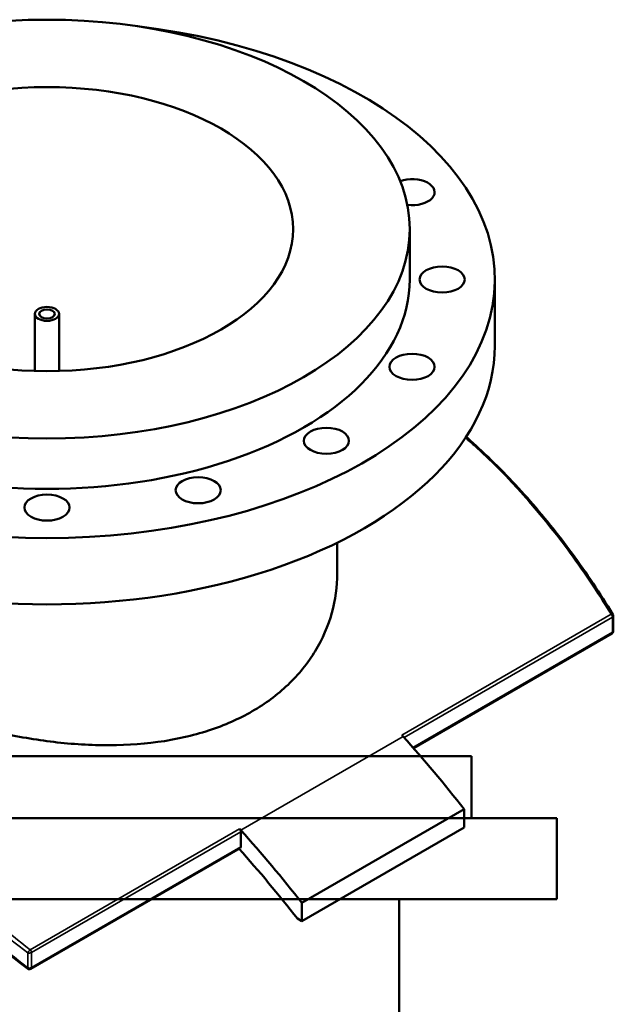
# Model space of a CAD drawing. Header units: millimetres. Extents: x -674 to 1238, y -406 to 964.
# Tile 13 of 13: x 844 to 1238, y 309 to 963. Entities that reach past the tile are written whole.
import ezdxf

# ---------------------------------------------------------------- set-up
doc = ezdxf.new("R2010")
doc.units = ezdxf.units.MM
doc.layers.add('Visible (ANSI)', color=7, linetype='Continuous', lineweight=50)
doc.layers.add('Visible Narrow (ANSI)', color=7, linetype='Continuous', lineweight=35)

msp = doc.modelspace()

# ---------------------------------------------------------------- linework, layer by layer
at = {"layer": 'Visible (ANSI)'}
for p, q in [((1103.26, 790.7), (1103.26, 824.18)), ((1159.76, 746.61), (1159.76, 790.7)), ((854.26, 729.89), (854.26, 767.84)), ((870.26, 729.89), (870.26, 767.84)), ((1055.06, 595.31), (1055.06, 615.8)), ((1238.48, 557.21), (1238.48, 567.11)), ((1237.48, 555.47), (1105.66, 479.37)), ((1144.38, 473.89), (662.38, 473.89)), ((1144.38, 432.89), (1144.38, 473.89)), ((1139.41, 438.84), (1031.58, 376.58)), ((1139.41, 438.84), (1139.41, 426.59)), ((1200.88, 432.89), (605.88, 432.89)), ((1200.88, 378.89), (1200.88, 432.89)), ((1139.41, 426.59), (1031.58, 364.34)), ((990.99, 413.84), (990.99, 423.75)), ((990.58, 412.92), (851.51, 332.63)), ((1200.88, 378.89), (605.88, 378.89)), ((1031.58, 364.34), (1031.58, 376.58)), ((1096.18, 208.89), (1096.18, 378.89)), ((1028.63, 366.04), (1031.58, 364.34))]:
    msp.add_line(p, q, dxfattribs=at)
for centre, start, end in [((1236.48, 567.11), 0, 31.44372), ((1236.48, 557.21), 300, 0), ((850.51, 334.37), 231.54219, 300)]:
    msp.add_arc(centre, 2, start, end, dxfattribs=at)
for centre, major_axis in [((862.26, 824.18), (241, 0)), ((862.26, 824.18), (163.5, 0)), ((1124.76, 790.7), (-15, 0)), ((862.26, 767.84), (8, 0)), ((862.26, 767.84), (5.2, 0)), ((1104.78, 732.7), (-15, 0)), ((1047.88, 683.54), (15, 0)), ((962.72, 650.68), (15, 0)), ((862.26, 639.15), (15, 0))]:
    msp.add_ellipse(centre, major_axis=major_axis, ratio=0.57735, dxfattribs=at)
for centre, major_axis, start_param, end_param in [((862.26, 790.7), (-297.5, 0), 4.915974, 10.791989), ((1104.78, 848.7), (15, 0), 4.502362, 8.410748), ((862.26, 790.7), (-241, 0), 0, 3.141593), ((862.26, 746.61), (-297.5, 0), 0, 3.141593), ((916.18, 136.79), (307.5, -532.61), 1.922749, 1.924833), ((916.18, 136.79), (307.5, -532.61), 1.81713, 1.922749), ((989.58, 424.56), (1, -1.73), 0.785398, 1.924833), ((808.34, 74.53), (-307.5, 532.61), 5.064342, 5.066426), ((808.34, 74.53), (-307.5, 532.61), 4.958723, 5.064342), ((808.34, 74.53), (300, -519.62), 1.810263, 1.914065), ((989.58, 414.66), (1, -1.73), 0, 0.785398)]:
    msp.add_ellipse(centre, major_axis=major_axis, ratio=0.57735, start_param=start_param, end_param=end_param, dxfattribs=at)
for points, knots in [([(1238.18, 568.15), (1233.91, 575.15), (1229.52, 582.01), (1220.51, 595.48), (1215.89, 602.09), (1206.42, 615.01), (1201.57, 621.33), (1191.65, 633.66), (1186.57, 639.68), (1176.21, 651.39), (1170.91, 657.08), (1160.11, 668.13), (1154.6, 673.49), (1146.25, 681.2), (1143.49, 683.68), (1140.7, 686.13)], [1.138556, 1.138556, 1.138556, 1.138556, 3.810628, 3.810628, 6.4827, 6.4827, 9.154773, 9.154773, 11.826845, 11.826845, 14.498918, 14.498918, 17.17099, 17.17099, 18.474709, 18.474709, 18.474709, 18.474709]), ([(998.59, 503.78), (994.28, 501.29), (989.69, 498.96), (980.03, 494.69), (974.95, 492.75), (959.1, 487.58), (947.69, 485.02), (923.94, 481.8), (911.58, 481.13), (886.76, 481.44), (874.3, 482.42), (850.22, 485.58), (837.77, 487.87), (812.95, 493.71), (800.58, 497.26), (776.83, 505.27), (765.42, 509.73), (749.56, 516.8), (744.49, 519.22), (734.83, 524.12), (730.24, 526.61), (721.62, 531.59), (717.45, 534.16), (709.49, 539.43), (705.7, 542.13), (695.06, 550.35), (688.95, 556.01), (679.14, 567.37), (675.45, 573.1), (670.61, 584.38), (669.46, 589.94), (669.46, 595.31)], [0, 0, 0, 0, 1.829353, 1.829353, 3.658706, 3.658706, 7.317413, 7.317413, 10.976119, 10.976119, 14.634825, 14.634825, 18.292221, 18.292221, 21.949617, 21.949617, 25.607013, 25.607013, 27.435711, 27.435711, 29.264409, 29.264409, 31.093107, 31.093107, 32.921804, 32.921804, 36.5792, 36.5792, 40.236596, 40.236596, 43.893992, 43.893992, 43.893992, 43.893992]), ([(1055.06, 595.31), (1055.06, 586.78), (1053.92, 577.94), (1049.07, 560.51), (1045.38, 551.91), (1035.58, 535.77), (1029.46, 528.2), (1018.83, 518.08), (1015.04, 514.9), (1007.08, 509), (1002.9, 506.27), (998.59, 503.78)], [102.422809, 102.422809, 102.422809, 102.422809, 106.081515, 106.081515, 109.740222, 109.740222, 113.398928, 113.398928, 115.228281, 115.228281, 117.057634, 117.057634, 117.057634, 117.057634]), ([(849.26, 332.8), (842.35, 338.29), (835.41, 343.72), (821.52, 354.43), (814.57, 359.71), (800.66, 370.12), (793.71, 375.25), (779.83, 385.33), (772.91, 390.3), (759.09, 400.05), (752.2, 404.83), (738.49, 414.22), (731.67, 418.83), (718.1, 427.83), (711.35, 432.24), (697.96, 440.84), (691.32, 445.04), (678.16, 453.22), (671.64, 457.2), (658.73, 464.93), (652.35, 468.69), (639.73, 475.95), (633.5, 479.47), (621.22, 486.25), (615.16, 489.52), (603.22, 495.8), (597.35, 498.81), (585.8, 504.58), (580.12, 507.33), (568.98, 512.56), (563.51, 515.04), (552.8, 519.73), (547.55, 521.93), (537.27, 526.06), (532.25, 527.99), (523.66, 531.11), (520.04, 532.37), (513.82, 534.43), (511.2, 535.27), (504.72, 537.26), (500.92, 538.34), (493.49, 540.31), (489.86, 541.19), (486.31, 541.97)], [6.84801, 6.84801, 6.84801, 6.84801, 9.531262, 9.531262, 12.214514, 12.214514, 14.897765, 14.897765, 17.581017, 17.581017, 20.264269, 20.264269, 22.947521, 22.947521, 25.630772, 25.630772, 28.314024, 28.314024, 30.997276, 30.997276, 33.680527, 33.680527, 36.363779, 36.363779, 39.047031, 39.047031, 41.730283, 41.730283, 44.413534, 44.413534, 47.096786, 47.096786, 49.780038, 49.780038, 52.46329, 52.46329, 54.475728, 54.475728, 55.985057, 55.985057, 58.249051, 58.249051, 60.513045, 60.513045, 60.513045, 60.513045])]:
    msp.add_open_spline(points, degree=3, knots=knots, dxfattribs=at)
at = {"layer": 'Visible Narrow (ANSI)'}
for p, q in [((1237.07, 568.25), (1098, 487.96)), ((1099.44, 486.36), (1237.89, 566.29)), ((1237.89, 566.29), (1237.89, 556.39)), ((1237.89, 556.39), (1105.26, 479.82)), ((1098.82, 487.05), (990.99, 424.79)), ((990.17, 425.7), (851.1, 345.41)), ((851.92, 343.46), (990.99, 423.75)), ((990.99, 413.84), (851.92, 333.55)), ((849.46, 343.29), (849.46, 333.38)), ((851.92, 333.55), (851.92, 343.46))]:
    msp.add_line(p, q, dxfattribs=at)
for centre, major_axis, ratio, start_param, end_param in [((1236.48, 567.11), (1.71, 1.04), 0.398677, 0, 0.988305), ((1236.48, 567.11), (1, -1.73), 0.57735, 0.785398, 1.924833), ((1236.48, 567.11), (2, 0), 0.57735, 5.497787, 6.283185), ((1236.48, 557.21), (1, -1.73), 0.57735, 0, 0.785398), ((1236.48, 557.21), (2, 0), 0.57735, 5.497787, 6.283185), ((850.51, 344.27), (-1.23, -1.57), 0.154677, 4.028604, 5.502446), ((850.51, 344.27), (2, 0), 0.57735, 4.160637, 5.497787), ((850.51, 344.27), (-1, 1.73), 0.57735, 3.926991, 5.066426), ((850.51, 334.37), (-1.24, -1.57), 0.148863, 5.50334, 6.283185), ((850.51, 334.37), (-2, 0), 0.57735, 1.019044, 2.356194), ((850.51, 334.37), (1, -1.73), 0.57735, 0, 0.785398)]:
    msp.add_ellipse(centre, major_axis=major_axis, ratio=ratio, start_param=start_param, end_param=end_param, dxfattribs=at)
for points, knots in [([(1140.3, 685.5), (1142.49, 683.57), (1144.67, 681.61), (1168.84, 659.46), (1189.27, 636.56), (1218.18, 597.67), (1227.89, 583.25), (1237.07, 568.25)], [-18.36606, -18.36606, -18.36606, -18.36606, -17.336527, -17.336527, -6.871482, -6.871482, -1.138556, -1.138556, -1.138556, -1.138556]), ([(486.34, 552.93), (495.5, 550.72), (505.19, 547.86), (534.04, 537.97), (554.43, 529.45), (598.35, 508.43), (621.88, 495.92), (646.59, 481.66), (671.3, 467.39), (697.2, 451.36), (750.28, 416.38), (777.45, 397.43), (819.63, 366.32), (834.58, 354.95), (849.46, 343.29)], [1.139061, 1.139061, 1.139061, 1.139061, 6.872418, 6.872418, 17.337249, 17.337249, 27.802084, 27.802084, 27.802084, 38.26692, 38.26692, 48.731751, 48.731751, 54.465108, 54.465108, 54.465108, 54.465108]), ([(851.1, 345.41), (836.21, 357.11), (821.24, 368.51), (779.03, 399.71), (751.82, 418.7), (698.68, 453.76), (672.75, 469.82), (648.01, 484.11), (623.26, 498.4), (599.69, 510.91), (555.69, 531.94), (535.26, 540.45), (506.11, 550.39), (496.19, 553.29), (486.83, 555.51)], [-54.465108, -54.465108, -54.465108, -54.465108, -48.731751, -48.731751, -38.26692, -38.26692, -27.802084, -27.802084, -27.802084, -17.337249, -17.337249, -6.872418, -6.872418, -1.008322, -1.008322, -1.008322, -1.008322]), ([(849.46, 333.38), (833.76, 345.84), (817.97, 357.95), (775.41, 389.54), (748.67, 408.26), (696.44, 442.81), (670.94, 458.62), (646.59, 472.68), (622.24, 486.73), (599.04, 499.04), (555.69, 519.68), (535.55, 528.02), (506.27, 537.91), (496.01, 540.84), (486.34, 543.03)], [6.84801, 6.84801, 6.84801, 6.84801, 12.919444, 12.919444, 23.231284, 23.231284, 33.54313, 33.54313, 33.54313, 43.854976, 43.854976, 54.166816, 54.166816, 60.238429, 60.238429, 60.238429, 60.238429])]:
    msp.add_open_spline(points, degree=3, knots=knots, dxfattribs=at)

doc.saveas('drawing.dxf')
